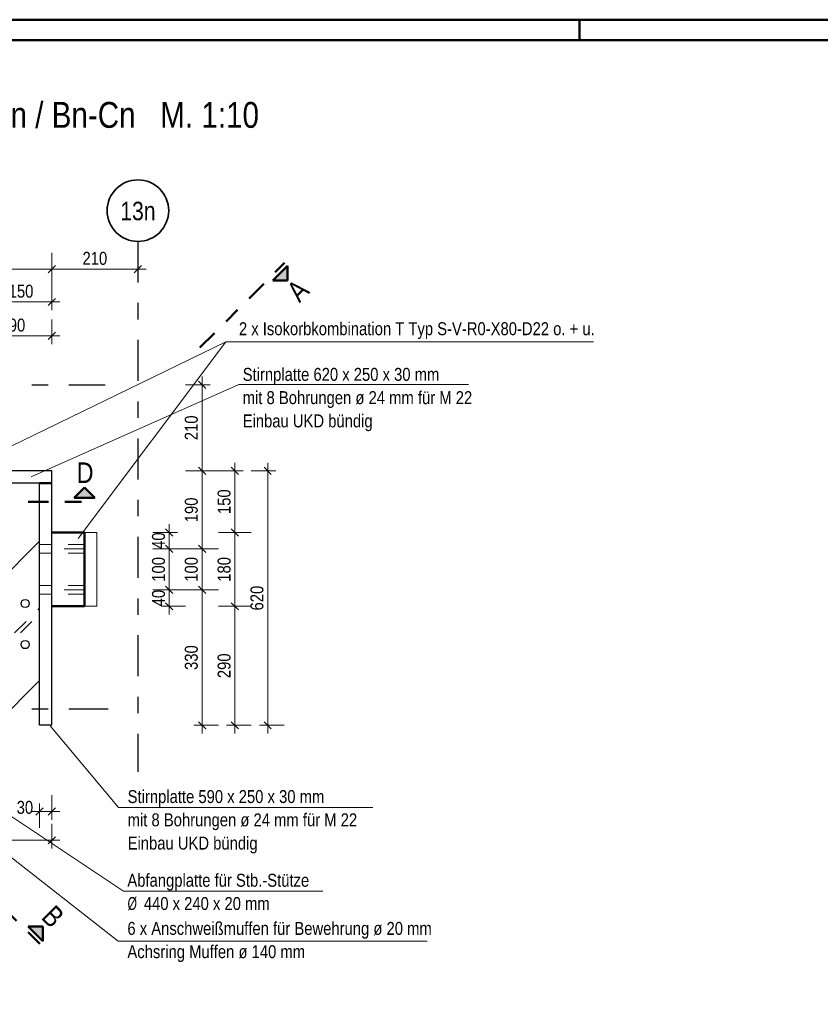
# Model space of a CAD drawing. Header units: millimetres. Extents: x 0 to 34.7, y 0 to 23.8.
# Tile 20 of 22: x 16.8 to 21.7, y 15 to 21. Entities that reach past the tile are written whole.
import ezdxf
from ezdxf.enums import TextEntityAlignment as Align

# ---------------------------------------------------------------- set-up
doc = ezdxf.new("R2010")
doc.units = ezdxf.units.MM
for name, pattern in [('DASHDOT', [1, 0.5, -0.25, 0, -0.25]), ('DASHDOTX2', [2, 1, -0.5, 0, -0.5]), ('HIDDEN', [0.375, 0.25, -0.125])]:
    doc.linetypes.add(name, pattern=pattern)
doc.layers.add('Ansichtskanten', color=7, linetype='Continuous', lineweight=20)
doc.styles.add('Arial Narrow', font='ARIALN.TTF')
doc.styles.add('msoutlook', font='msoutlook', dxfattribs={"width": 0.7, "oblique": 1.570796})
doc.dimstyles.new('Arch_Strakon_dimstyle', dxfattribs={"dimtxt": 7.875, "dimasz": 1, "dimexe": 1.25, "dimexo": 0.0625, "dimgap": 1, "dimtad": 0, "dimzin": 12, "dimdsep": 46, "dimtxsty": 'Arial Narrow', "dimblk": 'Arrowhead_Tick', "dimsah": 1, "dimcen": 0, "dimse1": 1, "dimse2": 1, "dimclrd": 6, "dimclrt": 2, "dimazin": 0, "dimtfac": 1, "dimtdec": 4, "dimtmove": 0, "dimatfit": 3, "dimldrblk": 'NONE', "dimfxl": 1, "dimtvp": 1, "dimtolj": 1, "dimtzin": 0, "dimlwd": 13, "dimarcsym": 2})

# ---------------------------------------------------------------- blocks, each defined once
blk = doc.blocks.new('Arrowhead_Tick')
at = {"color": 0, "linetype": 'Continuous', "lineweight": -2, "ltscale": 0.4}
for p, q in [((0, 10), (0, -5)), ((-1, 0), (0, 0)), ((5, 0), (0, 0))]:
    blk.add_line(p, q, dxfattribs=at)
at = {"color": 2, "linetype": 'Continuous', "lineweight": 35, "ltscale": 0.4}
blk.add_line((2.21, 2.21), (-2.21, -2.21), dxfattribs=at)
blk = doc.blocks.new('*D101')
at = {"color": 6, "linetype": 'Continuous', "lineweight": 13}
blk.add_line((16.6443, 19.3051), (16.9992, 19.3051), dxfattribs=at)
at = {"layer": 'Defpoints', "color": 0}
for p in [(17.0092, 19.3051), (16.6343, 18.4757), (17.0092, 18.2757)]:
    blk.add_point(p, dxfattribs=at)
at = {"color": 6, "lineweight": 13, "xscale": 0.01, "yscale": 0.01, "zscale": 0.01}
blk.add_blockref('Arrowhead_Tick', (17.0092, 19.3051), dxfattribs=at)
at = {"color": 6, "lineweight": 13, "xscale": 0.01, "yscale": 0.01, "zscale": 0.01, "rotation": 180}
blk.add_blockref('Arrowhead_Tick', (16.6343, 19.3051), dxfattribs=at)
at = {"color": 2, "lineweight": 35, "insert": (16.8218, 19.3703), "char_height": 0.07875, "attachment_point": 5, "style": 'Arial Narrow'}
blk.add_mtext('\\A1;150', dxfattribs=at)
blk = doc.blocks.new('_None')
blk = doc.blocks.new('*D102')
at = {"color": 6, "linetype": 'Continuous', "lineweight": 13}
blk.add_line((18.125, 16.7357), (18.125, 17.4407), dxfattribs=at)
at = {"layer": 'Defpoints', "color": 0}
for p in [(17.2092, 17.4507), (18.125, 17.4507), (17.0092, 16.7257)]:
    blk.add_point(p, dxfattribs=at)
at = {"color": 6, "lineweight": 13, "xscale": 0.01, "yscale": 0.01, "zscale": 0.01}
for p, rotation in [((18.125, 17.4507), 90), ((18.125, 16.7257), 270)]:
    blk.add_blockref('Arrowhead_Tick', p, dxfattribs=dict(at, rotation=rotation))
at = {"color": 2, "lineweight": 35, "insert": (18.0598, 17.0882), "char_height": 0.07875, "attachment_point": 5, "rotation": 90, "style": 'Arial Narrow'}
blk.add_mtext('\\A1;290', dxfattribs=at)
blk = doc.blocks.new('*D103')
at = {"color": 6, "linetype": 'Continuous', "lineweight": 13}
blk.add_line((18.125, 17.4607), (18.125, 17.8907), dxfattribs=at)
at = {"layer": 'Defpoints', "color": 0}
for p in [(17.2092, 17.9007), (18.125, 17.9007), (17.2092, 17.4507)]:
    blk.add_point(p, dxfattribs=at)
at = {"color": 6, "lineweight": 13, "xscale": 0.01, "yscale": 0.01, "zscale": 0.01}
for p, rotation in [((18.125, 17.9007), 90), ((18.125, 17.4507), 270)]:
    blk.add_blockref('Arrowhead_Tick', p, dxfattribs=dict(at, rotation=rotation))
at = {"color": 2, "lineweight": 35, "insert": (18.0598, 17.6757), "char_height": 0.07875, "attachment_point": 5, "rotation": 90, "style": 'Arial Narrow'}
blk.add_mtext('\\A1;180', dxfattribs=at)
blk = doc.blocks.new('*D104')
at = {"color": 6, "linetype": 'Continuous', "lineweight": 13}
blk.add_line((18.125, 17.9107), (18.125, 18.2657), dxfattribs=at)
at = {"layer": 'Defpoints', "color": 0}
for p in [(17.0092, 18.2757), (18.125, 18.2757), (17.2092, 17.9007)]:
    blk.add_point(p, dxfattribs=at)
at = {"color": 6, "lineweight": 13, "xscale": 0.01, "yscale": 0.01, "zscale": 0.01}
for p, rotation in [((18.125, 18.2757), 90), ((18.125, 17.9007), 270)]:
    blk.add_blockref('Arrowhead_Tick', p, dxfattribs=dict(at, rotation=rotation))
at = {"color": 2, "lineweight": 35, "insert": (18.0598, 18.0882), "char_height": 0.07875, "attachment_point": 5, "rotation": 90, "style": 'Arial Narrow'}
blk.add_mtext('\\A1;150', dxfattribs=at)
blk = doc.blocks.new('*D107')
at = {"color": 6, "linetype": 'Continuous', "lineweight": 13}
blk.add_line((16.5447, 19.0984), (16.9992, 19.0984), dxfattribs=at)
at = {"layer": 'Defpoints', "color": 0}
for p in [(17.0092, 19.0984), (16.5347, 18.4757), (17.0092, 18.2757)]:
    blk.add_point(p, dxfattribs=at)
at = {"color": 6, "lineweight": 13, "xscale": 0.01, "yscale": 0.01, "zscale": 0.01}
blk.add_blockref('Arrowhead_Tick', (17.0092, 19.0984), dxfattribs=at)
at = {"color": 6, "lineweight": 13, "xscale": 0.01, "yscale": 0.01, "zscale": 0.01, "rotation": 180}
blk.add_blockref('Arrowhead_Tick', (16.5347, 19.0984), dxfattribs=at)
at = {"color": 2, "lineweight": 35, "insert": (16.772, 19.1636), "char_height": 0.07875, "attachment_point": 5, "style": 'Arial Narrow'}
blk.add_mtext('\\A1;190', dxfattribs=at)
blk = doc.blocks.new('*D108')
at = {"color": 6, "linetype": 'Continuous', "lineweight": 13}
blk.add_line((17.925, 16.7357), (17.925, 17.5407), dxfattribs=at)
at = {"layer": 'Defpoints', "color": 0}
for p in [(17.2092, 17.5507), (17.925, 17.5507), (17.0092, 16.7257)]:
    blk.add_point(p, dxfattribs=at)
at = {"color": 6, "lineweight": 13, "xscale": 0.01, "yscale": 0.01, "zscale": 0.01}
for p, rotation in [((17.925, 17.5507), 90), ((17.925, 16.7257), 270)]:
    blk.add_blockref('Arrowhead_Tick', p, dxfattribs=dict(at, rotation=rotation))
at = {"color": 2, "lineweight": 35, "insert": (17.8598, 17.1382), "char_height": 0.07875, "attachment_point": 5, "rotation": 90, "style": 'Arial Narrow'}
blk.add_mtext('\\A1;330', dxfattribs=at)
blk = doc.blocks.new('*D109')
at = {"color": 6, "linetype": 'Continuous', "lineweight": 13}
blk.add_line((17.925, 17.5607), (17.925, 17.7907), dxfattribs=at)
at = {"layer": 'Defpoints', "color": 0}
for p in [(17.2092, 17.8007), (17.925, 17.8007), (17.2092, 17.5507)]:
    blk.add_point(p, dxfattribs=at)
at = {"color": 6, "lineweight": 13, "xscale": 0.01, "yscale": 0.01, "zscale": 0.01}
for p, rotation in [((17.925, 17.8007), 90), ((17.925, 17.5507), 270)]:
    blk.add_blockref('Arrowhead_Tick', p, dxfattribs=dict(at, rotation=rotation))
at = {"color": 2, "lineweight": 35, "insert": (17.8598, 17.6757), "char_height": 0.07875, "attachment_point": 5, "rotation": 90, "style": 'Arial Narrow'}
blk.add_mtext('\\A1;100', dxfattribs=at)
blk = doc.blocks.new('*D110')
at = {"color": 6, "linetype": 'Continuous', "lineweight": 13}
blk.add_line((17.925, 17.8107), (17.925, 18.2657), dxfattribs=at)
at = {"layer": 'Defpoints', "color": 0}
for p in [(17.0092, 18.2757), (17.925, 18.2757), (17.2092, 17.8007)]:
    blk.add_point(p, dxfattribs=at)
at = {"color": 6, "lineweight": 13, "xscale": 0.01, "yscale": 0.01, "zscale": 0.01}
for p, rotation in [((17.925, 18.2757), 90), ((17.925, 17.8007), 270)]:
    blk.add_blockref('Arrowhead_Tick', p, dxfattribs=dict(at, rotation=rotation))
at = {"color": 2, "lineweight": 35, "insert": (17.8598, 18.0382), "char_height": 0.07875, "attachment_point": 5, "rotation": 90, "style": 'Arial Narrow'}
blk.add_mtext('\\A1;190', dxfattribs=at)
blk = doc.blocks.new('*D111')
at = {"color": 6, "linetype": 'Continuous', "lineweight": 13}
blk.add_line((15.4692, 19.5051), (16.9992, 19.5051), dxfattribs=at)
at = {"layer": 'Defpoints', "color": 0}
for p in [(17.0092, 19.5051), (15.4592, 18.2757), (17.0092, 18.2757)]:
    blk.add_point(p, dxfattribs=at)
at = {"color": 6, "lineweight": 13, "xscale": 0.01, "yscale": 0.01, "zscale": 0.01}
blk.add_blockref('Arrowhead_Tick', (17.0092, 19.5051), dxfattribs=at)
at = {"color": 6, "lineweight": 13, "xscale": 0.01, "yscale": 0.01, "zscale": 0.01, "rotation": 180}
blk.add_blockref('Arrowhead_Tick', (15.4592, 19.5051), dxfattribs=at)
at = {"color": 2, "lineweight": 35, "insert": (16.2342, 19.5703), "char_height": 0.07875, "attachment_point": 5, "style": 'Arial Narrow'}
blk.add_mtext('\\A1;620', dxfattribs=at)
blk = doc.blocks.new('*D112')
at = {"color": 6, "linetype": 'Continuous', "lineweight": 13}
blk.add_line((18.325, 16.7357), (18.325, 18.2657), dxfattribs=at)
at = {"layer": 'Defpoints', "color": 0}
for p in [(17.0092, 18.2757), (18.325, 18.2757), (17.0092, 16.7257)]:
    blk.add_point(p, dxfattribs=at)
at = {"color": 6, "lineweight": 13, "xscale": 0.01, "yscale": 0.01, "zscale": 0.01}
for p, rotation in [((18.325, 18.2757), 90), ((18.325, 16.7257), 270)]:
    blk.add_blockref('Arrowhead_Tick', p, dxfattribs=dict(at, rotation=rotation))
at = {"color": 2, "lineweight": 35, "insert": (18.2598, 17.5007), "char_height": 0.07875, "attachment_point": 5, "rotation": 90, "style": 'Arial Narrow'}
blk.add_mtext('\\A1;620', dxfattribs=at)
blk = doc.blocks.new('*D113')
at = {"color": 6, "linetype": 'Continuous', "lineweight": 13}
blk.add_line((17.725, 17.5607), (17.725, 17.7907), dxfattribs=at)
at = {"layer": 'Defpoints', "color": 0}
for p in [(17.2092, 17.8007), (17.725, 17.8007), (17.2092, 17.5507)]:
    blk.add_point(p, dxfattribs=at)
at = {"color": 6, "lineweight": 13, "xscale": 0.01, "yscale": 0.01, "zscale": 0.01}
for p, rotation in [((17.725, 17.8007), 90), ((17.725, 17.5507), 270)]:
    blk.add_blockref('Arrowhead_Tick', p, dxfattribs=dict(at, rotation=rotation))
at = {"color": 2, "lineweight": 35, "insert": (17.6598, 17.6757), "char_height": 0.07875, "attachment_point": 5, "rotation": 90, "style": 'Arial Narrow'}
blk.add_mtext('\\A1;100', dxfattribs=at)
blk = doc.blocks.new('*D114')
at = {"color": 6, "linetype": 'Continuous', "lineweight": 13}
blk.add_line((17.725, 17.8107), (17.725, 17.8907), dxfattribs=at)
at = {"layer": 'Defpoints', "color": 0}
for p in [(17.2092, 17.9007), (17.725, 17.9007), (17.2092, 17.8007)]:
    blk.add_point(p, dxfattribs=at)
at = {"color": 6, "lineweight": 13, "xscale": 0.01, "yscale": 0.01, "zscale": 0.01}
for p, rotation in [((17.725, 17.9007), 90), ((17.725, 17.8007), 270)]:
    blk.add_blockref('Arrowhead_Tick', p, dxfattribs=dict(at, rotation=rotation))
at = {"color": 2, "lineweight": 35, "insert": (17.6598, 17.8507), "char_height": 0.07875, "attachment_point": 5, "rotation": 90, "style": 'Arial Narrow'}
blk.add_mtext('\\A1;40', dxfattribs=at)
blk = doc.blocks.new('*D123')
at = {"color": 6, "linetype": 'Continuous', "lineweight": 13}
blk.add_line((16.3313, 16.8059), (16.5294, 16.6078), dxfattribs=at)
at = {"layer": 'Defpoints', "color": 0}
for p in [(16.9342, 16.9986), (16.1582, 16.6468), (16.5365, 16.6007)]:
    blk.add_point(p, dxfattribs=at)
at = {"color": 6, "lineweight": 13, "xscale": 0.01, "yscale": 0.01, "zscale": 0.01}
for p, rotation in [((16.3243, 16.8129), 135.006600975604), ((16.5365, 16.6007), 315.006600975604)]:
    blk.add_blockref('Arrowhead_Tick', p, dxfattribs=dict(at, rotation=rotation))
at = {"color": 2, "lineweight": 35, "insert": (16.4765, 16.7529), "char_height": 0.07875, "attachment_point": 5, "rotation": 315.0066, "style": 'Arial Narrow'}
blk.add_mtext('\\A1;120', dxfattribs=at)
blk = doc.blocks.new('*D129')
at = {"color": 6, "linetype": 'Continuous', "lineweight": 13}
blk.add_line((15.5691, 16.025), (16.9992, 16.025), dxfattribs=at)
at = {"layer": 'Defpoints', "color": 0}
for p in [(17.0092, 16.7257), (17.0092, 16.025), (15.5591, 15.8941)]:
    blk.add_point(p, dxfattribs=at)
at = {"color": 6, "lineweight": 13, "xscale": 0.01, "yscale": 0.01, "zscale": 0.01}
blk.add_blockref('Arrowhead_Tick', (17.0092, 16.025), dxfattribs=at)
at = {"color": 6, "lineweight": 13, "xscale": 0.01, "yscale": 0.01, "zscale": 0.01, "rotation": 180}
blk.add_blockref('Arrowhead_Tick', (15.5591, 16.025), dxfattribs=at)
at = {"color": 2, "lineweight": 35, "insert": (16.2842, 16.0902), "char_height": 0.07875, "attachment_point": 5, "style": 'Arial Narrow'}
blk.add_mtext('\\A1;580', dxfattribs=at)
blk = doc.blocks.new('*D130')
at = {"color": 6, "linetype": 'Continuous', "lineweight": 13}
blk.add_line((16.9442, 16.2), (16.9992, 16.2), dxfattribs=at)
at = {"layer": 'Defpoints', "color": 0}
for p in [(16.9342, 16.7257), (17.0092, 16.7257), (17.0092, 16.2)]:
    blk.add_point(p, dxfattribs=at)
at = {"color": 6, "lineweight": 13, "xscale": 0.01, "yscale": 0.01, "zscale": 0.01}
blk.add_blockref('Arrowhead_Tick', (17.0092, 16.2), dxfattribs=at)
at = {"color": 6, "lineweight": 13, "xscale": 0.01, "yscale": 0.01, "zscale": 0.01, "rotation": 180}
blk.add_blockref('Arrowhead_Tick', (16.9342, 16.2), dxfattribs=at)
at = {"color": 2, "lineweight": 35, "insert": (16.8453, 16.225), "char_height": 0.07875, "attachment_point": 5, "style": 'Arial Narrow'}
blk.add_mtext('\\A1;30', dxfattribs=at)
blk = doc.blocks.new('*D180')
at = {"color": 6, "linetype": 'Continuous', "lineweight": 13}
blk.add_line((17.725, 17.4607), (17.725, 17.5407), dxfattribs=at)
at = {"layer": 'Defpoints', "color": 0}
for p in [(17.2092, 17.5507), (17.725, 17.5507), (17.2092, 17.4507)]:
    blk.add_point(p, dxfattribs=at)
at = {"color": 6, "lineweight": 13, "xscale": 0.01, "yscale": 0.01, "zscale": 0.01}
for p, rotation in [((17.725, 17.5507), 90), ((17.725, 17.4507), 270)]:
    blk.add_blockref('Arrowhead_Tick', p, dxfattribs=dict(at, rotation=rotation))
at = {"color": 2, "lineweight": 35, "insert": (17.6598, 17.5007), "char_height": 0.07875, "attachment_point": 5, "rotation": 90, "style": 'Arial Narrow'}
blk.add_mtext('\\A1;40', dxfattribs=at)
blk = doc.blocks.new('*D181')
at = {"color": 6, "linetype": 'Continuous', "lineweight": 13}
blk.add_line((17.0192, 19.5051), (17.5241, 19.5051), dxfattribs=at)
at = {"layer": 'Defpoints', "color": 0}
for p in [(17.5341, 19.674), (17.5341, 19.5051), (17.0092, 18.2757)]:
    blk.add_point(p, dxfattribs=at)
at = {"color": 6, "lineweight": 13, "xscale": 0.01, "yscale": 0.01, "zscale": 0.01}
blk.add_blockref('Arrowhead_Tick', (17.5341, 19.5051), dxfattribs=at)
at = {"color": 6, "lineweight": 13, "xscale": 0.01, "yscale": 0.01, "zscale": 0.01, "rotation": 180}
blk.add_blockref('Arrowhead_Tick', (17.0092, 19.5051), dxfattribs=at)
at = {"color": 2, "lineweight": 35, "insert": (17.2717, 19.5703), "char_height": 0.07875, "attachment_point": 5, "style": 'Arial Narrow'}
blk.add_mtext('\\A1;210', dxfattribs=at)
blk = doc.blocks.new('*D182')
at = {"color": 6, "linetype": 'Continuous', "lineweight": 13}
blk.add_line((17.925, 18.2857), (17.925, 18.7906), dxfattribs=at)
at = {"layer": 'Defpoints', "color": 0}
for p in [(17.3352, 18.8006), (17.925, 18.8006), (17.0092, 18.2757)]:
    blk.add_point(p, dxfattribs=at)
at = {"color": 6, "lineweight": 13, "xscale": 0.01, "yscale": 0.01, "zscale": 0.01}
for p, rotation in [((17.925, 18.8006), 89.99999999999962), ((17.925, 18.2757), 269.9999999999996)]:
    blk.add_blockref('Arrowhead_Tick', p, dxfattribs=dict(at, rotation=rotation))
at = {"color": 2, "lineweight": 35, "insert": (17.8598, 18.5382), "char_height": 0.07875, "attachment_point": 5, "rotation": 90, "style": 'Arial Narrow'}
blk.add_mtext('\\A1;210', dxfattribs=at)

msp = doc.modelspace()

# ---------------------------------------------------------------- hatches: boundary and pattern name
at = {"lineweight": 25, "true_color": 0x0000ff}
for points in [[(18.4456027, 19.4365216), (18.4456027, 19.52491), (18.3572143, 19.4365216)], [(17.2087746, 18.1740839), (17.1462746, 18.1115839), (17.2712746, 18.1115839)], [(16.9542062, 15.4996703), (16.8658179, 15.4996703), (16.9542062, 15.411282)]]:
    msp.add_hatch(color=5, dxfattribs=at).paths.add_polyline_path(points)

# ---------------------------------------------------------------- linework, layer by layer
at = {"color": 4, "linetype": 'Continuous', "lineweight": 50}
for p, q in [((29.725, 21.025), (0, 21.025)), ((29.6, 20.9), (0.5, 20.9)), ((18.3572143, 19.4365216), (18.4456027, 19.52491)), ((18.4456027, 19.52491), (18.4456027, 19.4365216)), ((18.4456027, 19.4365216), (18.3572143, 19.4365216)), ((16.9342421, 18.2006741), (17.0092421, 18.2006741)), ((17.2087746, 18.1740839), (17.1462746, 18.1115839)), ((17.2712746, 18.1115839), (17.2087746, 18.1740839)), ((17.1462746, 18.1115839), (17.2712746, 18.1115839)), ((16.9542062, 15.4996703), (16.8658179, 15.4996703)), ((16.8658179, 15.4996703), (16.9542062, 15.411282)), ((16.9542062, 15.411282), (16.9542062, 15.4996703))]:
    msp.add_line(p, q, dxfattribs=at)
at = {"color": 4, "linetype": 'Continuous', "lineweight": 50, "ltscale": 0.4}
msp.add_line((20.225, 21.025), (20.225, 20.9), dxfattribs=at)
at = {"color": 3, "linetype": 'DASHDOTX2', "lineweight": 25, "ltscale": 0.25}
for p, q in [((17.5341157, 19.6740492), (17.5341157, 16.4420155)), ((12.3123104, 18.8006452), (17.3351808, 18.8006452)), ((12.3123104, 16.8256452), (17.351902, 16.8256452))]:
    msp.add_line(p, q, dxfattribs=at)
at = {"color": 4, "linetype": 'DASHDOT', "lineweight": 50, "ltscale": 0.25}
for p, q in [((17.9119914, 19.026654), (18.427925, 19.5425876)), ((17.9119914, 19.026654), (18.427925, 19.5425876)), ((16.8646657, 18.0865839), (17.2712746, 18.0865839)), ((16.2646005, 16.0655324), (16.9365285, 15.3936043))]:
    msp.add_line(p, q, dxfattribs=at)
at = {"color": 5, "linetype": 'Continuous', "lineweight": 18}
for p, q in [((18.0708033, 19.0623605), (16.5757877, 18.3374764)), ((18.0708033, 19.0623605), (17.1691924, 17.8641271)), ((20.3098049, 19.0623605), (18.0708033, 19.0623605)), ((18.1487921, 18.8013719), (16.8836784, 18.2402019)), ((19.548878, 18.8013719), (18.1487921, 18.8013719)), ((17.4136726, 15.4112393), (15.7321836, 16.7250916)), ((17.4157679, 16.2252965), (16.9995473, 16.7233103)), ((17.445341, 15.7157839), (16.0861966, 16.6193364)), ((17.4157679, 16.2252965), (18.9656304, 16.2252965)), ((17.445341, 15.7157839), (18.66207, 15.7157839)), ((19.296968, 15.4112393), (17.4136726, 15.4112393))]:
    msp.add_line(p, q, dxfattribs=at)
at = {"color": 6, "linetype": 'Continuous', "lineweight": 13}
for p, q in [((17.2092421, 17.9007404), (17.2092421, 17.4507404)), ((17.2842421, 17.9007404), (17.2092421, 17.9007404)), ((17.2842421, 17.4507404), (17.2842421, 17.9007404)), ((17.2092421, 17.4507404), (17.2842421, 17.4507404))]:
    msp.add_line(p, q, dxfattribs=at)
at = {"color": 6, "linetype": 'HIDDEN', "lineweight": 13, "ltscale": 0.25}
for p, q in [((17.0092421, 17.8269241), (16.9342421, 17.8269241)), ((17.2092421, 17.8269241), (17.0092421, 17.8269241)), ((17.0092421, 17.7744241), (16.9342421, 17.7744241)), ((17.2092421, 17.7744241), (17.0092421, 17.7744241)), ((17.0092421, 17.5769241), (16.9342421, 17.5769241)), ((17.0092421, 17.5244241), (16.9342421, 17.5244241)), ((17.2092421, 17.5769241), (17.0092421, 17.5769241)), ((17.2092421, 17.5244241), (17.0092421, 17.5244241)), ((14.5193773, 15.0256696), (16.9342421, 17.4405343)), ((14.5547327, 15.0256696), (16.9342421, 17.405179))]:
    msp.add_line(p, q, dxfattribs=at)
at = {"color": 9, "linetype": 'DASHDOT', "lineweight": 0, "ltscale": 0.25}
for p, q in [((17.2092421, 17.8006741), (17.0092421, 17.8006741)), ((17.2092421, 17.5506741), (17.0092421, 17.5506741))]:
    msp.add_line(p, q, dxfattribs=at)
at = {"color": 2, "linetype": 'Continuous', "lineweight": 35}
msp.add_circle((17.5341157, 19.8615492), 0.1875, dxfattribs=at)
at = {"layer": 'Ansichtskanten', "color": 3, "linetype": 'Continuous', "lineweight": 25}
for p, q in [((17.0092421, 18.2756725), (15.4592421, 18.2756725)), ((17.0092421, 18.2006741), (17.0092421, 18.2756741)), ((16.9342421, 18.2006741), (15.4592421, 18.2006741)), ((16.9342421, 16.7256741), (16.9342421, 18.2006741)), ((17.0092421, 16.7256741), (17.0092421, 18.2006741)), ((15.9460738, 16.8589525), (16.9342421, 17.8471207)), ((14.9613191, 15.0256696), (16.9342421, 16.9985926)), ((17.0092421, 16.7256741), (16.9342421, 16.7256741))]:
    msp.add_line(p, q, dxfattribs=at)
at = {"layer": 'Ansichtskanten', "color": 4, "linetype": 'Continuous', "lineweight": 50}
for p, q in [((17.2092421, 17.9007404), (17.0092421, 17.9007404)), ((17.2092421, 17.4507404), (17.2092421, 17.9007404)), ((17.2092421, 17.4507404), (17.0092421, 17.4507404))]:
    msp.add_line(p, q, dxfattribs=at)
at = {"layer": 'Ansichtskanten', "color": 3, "linetype": 'Continuous', "lineweight": 25}
for centre in [(16.8469024, 17.467679), (16.8469024, 17.217679)]:
    msp.add_circle(centre, 0.025, dxfattribs=at)

# ---------------------------------------------------------------- texts
at = {"color": 1, "lineweight": 70, "style": 'Arial Narrow'}
msp.add_text('Stahleinbauteil 2 x HEB 240 in Decke ü. EG Achse 12n-13n / Bn-Cn   M. 1:10', height=0.1575, dxfattribs=at).set_placement((12.0839647, 20.3661513))
at = {"color": 4, "lineweight": 50, "style": 'Arial Narrow'}
msp.add_text('13n', height=0.1125, dxfattribs=at).set_placement((17.5341157, 19.8594806), align=Align.MIDDLE_CENTER)
for s, rotation, p in [('A', 45, (18.5185231, 19.29731)), ('B', 315, (16.9387382, 15.5504936))]:
    msp.add_text(s, height=0.125, rotation=rotation, dxfattribs=at).set_placement(p)
at = {"color": 2, "lineweight": 35, "style": 'Arial Narrow'}
for s, p in [('Stirnplatte 620 x 250 x 30 mm', (18.1725671, 18.824591)), ('mit 8 Bohrungen ø 24 mm für M 22', (18.1725671, 18.682841)), ('Einbau UKD bündig', (18.1725671, 18.541091)), ('Stirnplatte 590 x 250 x 30 mm', (17.471503, 16.2520466)), ('mit 8 Bohrungen ø 24 mm für M 22', (17.471503, 16.1102966)), ('Einbau UKD bündig', (17.471503, 15.9685466)), ('Abfangplatte für Stb.-Stütze', (17.4697851, 15.7421533)), ('    440 x 240 x 20 mm', (17.4697851, 15.6004033)), ('6 x Anschweißmuffen für Bewehrung ø 20 mm', (17.4699838, 15.4487801)), ('Achsring Muffen ø 140 mm', (17.4699838, 15.3070301))]:
    msp.add_text(s, height=0.07875, dxfattribs=at).set_placement(p)
at = {"color": 4, "lineweight": 50, "style": 'Arial Narrow'}
msp.add_text('D', height=0.125, dxfattribs=at).set_placement((17.1602232, 18.2023021))
at = {"color": 2, "lineweight": 35, "style": 'msoutlook', "oblique": 1.57079633, "width": 0.7}
msp.add_text('Ø', height=0.07875, dxfattribs=at).set_placement((17.4697851, 15.6004033))

# ---------------------------------------------------------------- dimensions: what is measured, and where the dimension line sits
at = {"lineweight": 35}
for base, p1, p2, text, override, picture, middle in [((17.0092421, 19.5050749), (15.4592421, 18.2756725), (17.0092421, 18.2756725), '620', {"dimscale": 0.01, "dimtxt": 7.875, "dimasz": 1, "dimgap": 2.5, "dimtad": 1, "dimjust": 0, "dimtih": 0, "dimtoh": 0, "dimdec": 3, "dimdsep": 46, "dimtxsty": 'Arial Narrow', "dimclrd": 6, "dimclrt": 2, "dimtix": 1, "dimtofl": 255, "dimtmove": 0, "dimatfit": 2, "dimfxl": 0, "dimfxlon": 0, "dimtvp": 31.746032, "dimlwd": 13}, '*D111', (16.2342421, 19.5050749)), ((17.5341157, 19.5050749), (17.0092421, 18.2756725), (17.5341157, 19.6740492), '210', {"dimscale": 0.01, "dimtxt": 7.875, "dimasz": 1, "dimgap": 2.5, "dimtad": 1, "dimjust": 0, "dimtih": 0, "dimtoh": 0, "dimdec": 4, "dimdsep": 46, "dimtxsty": 'Arial Narrow', "dimclrd": 6, "dimclrt": 2, "dimtix": 1, "dimtofl": 255, "dimtmove": 0, "dimatfit": 2, "dimfxl": 0, "dimfxlon": 0, "dimtvp": 31.746032, "dimlwd": 13}, '*D181', (17.2716789, 19.5050749)), ((17.0092421, 19.3050749), (16.6342999, 18.4756725), (17.0092421, 18.2756725), '150', {"dimscale": 0.01, "dimtxt": 7.875, "dimasz": 1, "dimgap": 2.5, "dimtad": 1, "dimjust": 0, "dimtih": 0, "dimtoh": 0, "dimdec": 3, "dimdsep": 46, "dimtxsty": 'Arial Narrow', "dimclrd": 6, "dimclrt": 2, "dimtix": 1, "dimtofl": 255, "dimtmove": 0, "dimatfit": 2, "dimfxl": 0, "dimfxlon": 0, "dimtvp": 31.746032, "dimlwd": 13}, '*D101', (16.821771, 19.3050749)), ((17.0092421, 19.0983942), (16.5347318, 18.4756726), (17.0092421, 18.2756725), '190', {"dimscale": 0.01, "dimtxt": 7.875, "dimasz": 1, "dimgap": 2.5, "dimtad": 1, "dimjust": 0, "dimtih": 0, "dimtoh": 0, "dimdec": 3, "dimdsep": 46, "dimtxsty": 'Arial Narrow', "dimclrd": 6, "dimclrt": 2, "dimtix": 1, "dimtofl": 255, "dimtmove": 0, "dimatfit": 2, "dimfxl": 0, "dimfxlon": 0, "dimtvp": 31.746032, "dimlwd": 13}, '*D107', (16.771987, 19.0983942)), ((17.0092421, 16.025), (15.5591157, 15.8940563), (17.0092421, 16.7256741), '580', {"dimscale": 0.01, "dimtxt": 7.875, "dimasz": 1, "dimgap": 2.5, "dimtad": 1, "dimjust": 0, "dimtih": 0, "dimtoh": 0, "dimdec": 2, "dimdsep": 46, "dimtxsty": 'Arial Narrow', "dimclrd": 6, "dimclrt": 2, "dimtix": 1, "dimtofl": 255, "dimtmove": 0, "dimatfit": 2, "dimfxl": 0, "dimfxlon": 0, "dimtvp": 31.746032, "dimlwd": 13}, '*D129', (16.2841789, 16.025)), ((17.0092421, 16.2), (16.9342421, 16.7256741), (17.0092421, 16.7256741), '30', {"dimscale": 0.01, "dimtxt": 7.875, "dimasz": 1, "dimgap": 2.5, "dimtad": 1, "dimjust": 0, "dimtih": 0, "dimtoh": 0, "dimdec": 4, "dimdsep": 46, "dimtxsty": 'Arial Narrow', "dimclrd": 6, "dimclrt": 2, "dimtix": 0, "dimtofl": 255, "dimtmove": 2, "dimatfit": 2, "dimfxl": 0, "dimfxlon": 0, "dimtvp": 31.746032, "dimlwd": 13}, '*D130', (16.8452546, 16.225))]:
    dim = msp.add_linear_dim(base=base, p1=p1, p2=p2, text=text, dimstyle='Arch_Strakon_dimstyle', override=override, dxfattribs=at)
    dim.commit()
    dim.dimension.update_dxf_attribs({"geometry": picture, "text_midpoint": middle, "dimtype": 160})
for base, p1, p2, angle, text, override, picture, middle in [((17.925, 18.8006452), (17.0092421, 18.2756725), (17.3351808, 18.8006452), 90, '210', {"dimscale": 0.01, "dimtxt": 7.875, "dimasz": 1, "dimgap": 2.5, "dimtad": 1, "dimjust": 0, "dimtih": 0, "dimtoh": 0, "dimdec": 4, "dimdsep": 46, "dimtxsty": 'Arial Narrow', "dimclrd": 6, "dimclrt": 2, "dimtix": 1, "dimtofl": 255, "dimtmove": 0, "dimatfit": 2, "dimfxl": 0, "dimfxlon": 0, "dimtvp": 31.746032, "dimlwd": 13}, '*D182', (17.925, 18.5381588)), ((18.125, 18.2756725), (17.2092421, 17.9007404), (17.0092421, 18.2756725), 90, '150', {"dimscale": 0.01, "dimtxt": 7.875, "dimasz": 1, "dimgap": 2.5, "dimtad": 1, "dimjust": 0, "dimtih": 0, "dimtoh": 0, "dimdec": 3, "dimdsep": 46, "dimtxsty": 'Arial Narrow', "dimclrd": 6, "dimclrt": 2, "dimtix": 1, "dimtofl": 255, "dimtmove": 0, "dimatfit": 2, "dimfxl": 0, "dimfxlon": 0, "dimtvp": 31.746032, "dimlwd": 13}, '*D104', (18.125, 18.0882064)), ((17.925, 18.2756725), (17.2092421, 17.8006741), (17.0092421, 18.2756725), 90, '190', {"dimscale": 0.01, "dimtxt": 7.875, "dimasz": 1, "dimgap": 2.5, "dimtad": 1, "dimjust": 0, "dimtih": 0, "dimtoh": 0, "dimdec": 3, "dimdsep": 46, "dimtxsty": 'Arial Narrow', "dimclrd": 6, "dimclrt": 2, "dimtix": 1, "dimtofl": 255, "dimtmove": 0, "dimatfit": 2, "dimfxl": 0, "dimfxlon": 0, "dimtvp": 31.746032, "dimlwd": 13}, '*D110', (17.925, 18.0381733)), ((18.325, 18.2756725), (17.0092421, 16.7256741), (17.0092421, 18.2756725), 90, '620', {"dimscale": 0.01, "dimtxt": 7.875, "dimasz": 1, "dimgap": 2.5, "dimtad": 1, "dimjust": 0, "dimtih": 0, "dimtoh": 0, "dimdec": 3, "dimdsep": 46, "dimtxsty": 'Arial Narrow', "dimclrd": 6, "dimclrt": 2, "dimtix": 1, "dimtofl": 255, "dimtmove": 0, "dimatfit": 2, "dimfxl": 0, "dimfxlon": 0, "dimtvp": 31.746032, "dimlwd": 13}, '*D112', (18.325, 17.5006733)), ((18.125, 17.9007404), (17.2092421, 17.4507404), (17.2092421, 17.9007404), 90, '180', {"dimscale": 0.01, "dimtxt": 7.875, "dimasz": 1, "dimgap": 2.5, "dimtad": 1, "dimjust": 0, "dimtih": 0, "dimtoh": 0, "dimdec": 3, "dimdsep": 46, "dimtxsty": 'Arial Narrow', "dimclrd": 6, "dimclrt": 2, "dimtix": 1, "dimtofl": 255, "dimtmove": 0, "dimatfit": 2, "dimfxl": 0, "dimfxlon": 0, "dimtvp": 31.746032, "dimlwd": 13}, '*D103', (18.125, 17.6757404)), ((17.725, 17.9007404), (17.2092421, 17.8006741), (17.2092421, 17.9007404), 90, '40', {"dimscale": 0.01, "dimtxt": 7.875, "dimasz": 1, "dimgap": 2.5, "dimtad": 1, "dimjust": 0, "dimtih": 0, "dimtoh": 0, "dimdec": 3, "dimdsep": 46, "dimtxsty": 'Arial Narrow', "dimclrd": 6, "dimclrt": 2, "dimtix": 1, "dimtofl": 255, "dimtmove": 0, "dimatfit": 2, "dimfxl": 0, "dimfxlon": 0, "dimtvp": 31.746032, "dimlwd": 13}, '*D114', (17.725, 17.8507072)), ((17.925, 17.8006741), (17.2092421, 17.5506741), (17.2092421, 17.8006741), 90, '100', {"dimscale": 0.01, "dimtxt": 7.875, "dimasz": 1, "dimgap": 2.5, "dimtad": 1, "dimjust": 0, "dimtih": 0, "dimtoh": 0, "dimdec": 3, "dimdsep": 46, "dimtxsty": 'Arial Narrow', "dimclrd": 6, "dimclrt": 2, "dimtix": 1, "dimtofl": 255, "dimtmove": 0, "dimatfit": 2, "dimfxl": 0, "dimfxlon": 0, "dimtvp": 31.746032, "dimlwd": 13}, '*D109', (17.925, 17.6756741)), ((17.725, 17.8006741), (17.2092421, 17.5506741), (17.2092421, 17.8006741), 90, '100', {"dimscale": 0.01, "dimtxt": 7.875, "dimasz": 1, "dimgap": 2.5, "dimtad": 1, "dimjust": 0, "dimtih": 0, "dimtoh": 0, "dimdec": 3, "dimdsep": 46, "dimtxsty": 'Arial Narrow', "dimclrd": 6, "dimclrt": 2, "dimtix": 1, "dimtofl": 255, "dimtmove": 0, "dimatfit": 2, "dimfxl": 0, "dimfxlon": 0, "dimtvp": 31.746032, "dimlwd": 13}, '*D113', (17.725, 17.6756741)), ((17.925, 17.5506741), (17.0092421, 16.7256741), (17.2092421, 17.5506741), 90, '330', {"dimscale": 0.01, "dimtxt": 7.875, "dimasz": 1, "dimgap": 2.5, "dimtad": 1, "dimjust": 0, "dimtih": 0, "dimtoh": 0, "dimdec": 3, "dimdsep": 46, "dimtxsty": 'Arial Narrow', "dimclrd": 6, "dimclrt": 2, "dimtix": 1, "dimtofl": 255, "dimtmove": 0, "dimatfit": 2, "dimfxl": 0, "dimfxlon": 0, "dimtvp": 31.746032, "dimlwd": 13}, '*D108', (17.925, 17.1381741)), ((17.725, 17.5506741), (17.2092421, 17.4507404), (17.2092421, 17.5506741), 90, '40', {"dimscale": 0.01, "dimtxt": 7.875, "dimasz": 1, "dimgap": 2.5, "dimtad": 1, "dimjust": 0, "dimtih": 0, "dimtoh": 0, "dimdec": 3, "dimdsep": 46, "dimtxsty": 'Arial Narrow', "dimclrd": 6, "dimclrt": 2, "dimtix": 1, "dimtofl": 255, "dimtmove": 0, "dimatfit": 2, "dimfxl": 0, "dimfxlon": 0, "dimtvp": 31.746032, "dimlwd": 13}, '*D180', (17.725, 17.5007072)), ((18.125, 17.4507404), (17.0092421, 16.7256741), (17.2092421, 17.4507404), 90, '290', {"dimscale": 0.01, "dimtxt": 7.875, "dimasz": 1, "dimgap": 2.5, "dimtad": 1, "dimjust": 0, "dimtih": 0, "dimtoh": 0, "dimdec": 3, "dimdsep": 46, "dimtxsty": 'Arial Narrow', "dimclrd": 6, "dimclrt": 2, "dimtix": 1, "dimtofl": 255, "dimtmove": 0, "dimatfit": 2, "dimfxl": 0, "dimfxlon": 0, "dimtvp": 31.746032, "dimlwd": 13}, '*D102', (18.125, 17.0882072)), ((16.5364905, 16.6007494), (16.1582059, 16.6468204), (16.9342421, 16.9985926), 315.00660098, '120', {"dimscale": 0.01, "dimtxt": 7.875, "dimasz": 1, "dimgap": 2.5, "dimtad": 1, "dimjust": 0, "dimtih": 0, "dimtoh": 0, "dimdec": 3, "dimdsep": 46, "dimtxsty": 'Arial Narrow', "dimclrd": 6, "dimclrt": 2, "dimtix": 1, "dimtofl": 255, "dimtmove": 0, "dimatfit": 2, "dimfxl": 0, "dimfxlon": 0, "dimtvp": 31.746032, "dimlwd": 13}, '*D123', (16.4303798, 16.7068357))]:
    dim = msp.add_linear_dim(base=base, p1=p1, p2=p2, angle=angle, text=text, dimstyle='Arch_Strakon_dimstyle', override=override, dxfattribs=at)
    dim.commit()
    dim.dimension.update_dxf_attribs({"geometry": picture, "text_midpoint": middle, "dimtype": 160})

# ---------------------------------------------------------------- next in the draw order: texts
at = {"color": 2, "lineweight": 35, "insert": (18.1497876, 19.0789963), "char_height": 0.07875, "attachment_point": 7, "line_spacing_factor": 0.9, "style": 'Arial Narrow', "bg_fill": 3, "box_fill_scale": 1.2, "bg_fill_color": 256, "bg_fill_true_color": 13158600, "bg_fill_transparency": 0}
msp.add_mtext('2 x Isokorbkombination T Typ S-V-R0-X80-D22 o. + u.', dxfattribs=at)

doc.saveas('drawing.dxf')
